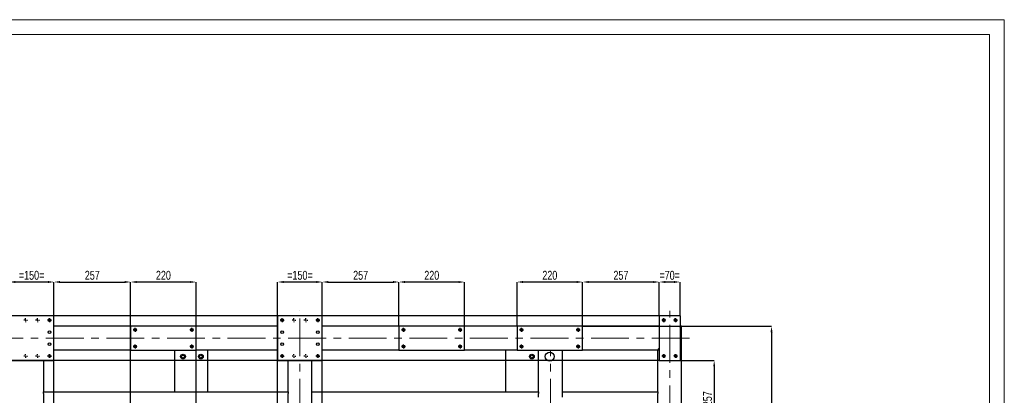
# Model space of a CAD drawing. Header units: millimetres. Extents: x 0 to 841, y 0 to 594.
# Tile 22 of 22: x 511 to 841, y 468 to 594. Entities that reach past the tile are written whole.
import ezdxf

# ---------------------------------------------------------------- set-up
doc = ezdxf.new("R2010")
doc.units = ezdxf.units.MM
doc.header["$PDSIZE"] = -1
doc.linetypes.add('CENTERX2', pattern=[20.32, 12.7, -2.54, 2.54, -2.54])
for name, color, linetype in [('COTES', 1, 'Continuous'), ('TRAIT-FINS', 9, 'Continuous'), ('TRAIT-MIXTES', 3, 'CENTERX2')]:
    doc.layers.add(name, color=color, linetype=linetype)
doc.layers.add('TRAIT-FORT', color=4, linetype='Continuous', lineweight=25)
doc.styles.add('SLDTEXTSTYLE0', font='TXT', dxfattribs={"width": 0.75})
doc.dimstyles.new('SLDDIMSTYLE2', dxfattribs={"dimtxt": 3, "dimasz": 2, "dimexe": 0, "dimexo": 0.0625, "dimgap": 0.75, "dimtad": 1, "dimdec": 0, "dimlfac": 10, "dimrnd": 1e-09, "dimzin": 12, "dimdsep": 46, "dimtxsty": 'SLDTEXTSTYLE0', "dimsah": 1, "dimcen": 0.09, "dimadec": 0, "dimazin": 3, "dimtfac": 1, "dimtdec": 0, "dimtofl": 0, "dimtmove": 0, "dimatfit": 3, "dimfxl": 1, "dimfrac": 2, "dimtolj": 1, "dimtzin": 12, "dimarcsym": 0})
doc.dimstyles.new('SLDDIMSTYLE3', dxfattribs={"dimtxt": 3, "dimasz": 2, "dimexe": 0, "dimexo": 0.0625, "dimgap": 0.75, "dimtad": 1, "dimdec": 0, "dimlfac": 10, "dimrnd": 1e-09, "dimzin": 12, "dimdsep": 46, "dimtxsty": 'SLDTEXTSTYLE0', "dimsah": 1, "dimcen": 0.09, "dimadec": 0, "dimazin": 3, "dimtfac": 1, "dimtdec": 0, "dimtmove": 0, "dimatfit": 0, "dimfxl": 1, "dimfrac": 2, "dimtolj": 1, "dimtzin": 12, "dimarcsym": 0})

# ---------------------------------------------------------------- blocks, each defined once
blk = doc.blocks.new('_D_31')
at = {"layer": 'COTES', "color": 0, "lineweight": -2, "transparency": 16777216}
for p, q in [((547.97, 269.16), (547.97, 505.94)), ((567.97, 505.94), (549.97, 505.94)), ((569.97, 269.16), (569.97, 505.94))]:
    blk.add_line(p, q, dxfattribs=at)
at = {"layer": 'COTES', "color": 0, "transparency": 16777216}
for points in [[(549.97, 506.27), (549.97, 505.61), (547.97, 505.94)], [(567.97, 506.27), (567.97, 505.61), (569.97, 505.94)]]:
    blk.add_solid(points, dxfattribs=at)
at = {"layer": 'Defpoints', "color": 0, "transparency": 16777216}
for p in [(547.97, 505.94), (547.97, 269.1), (569.97, 269.1)]:
    blk.add_point(p, dxfattribs=at)
at = {"layer": 'COTES', "color": 0, "transparency": 16777216, "insert": (558.97, 509.69), "char_height": 3, "attachment_point": 2, "style": 'SLDTEXTSTYLE0'}
blk.add_mtext('\\A1;220', dxfattribs=at)
blk = doc.blocks.new('_D_32')
at = {"layer": 'COTES', "color": 0, "lineweight": -2, "transparency": 16777216}
for p, q in [((725.27, 494.66), (725.27, 505.94)), ((730.27, 505.94), (727.27, 505.94)), ((732.27, 494.66), (732.27, 505.94))]:
    blk.add_line(p, q, dxfattribs=at)
at = {"layer": 'COTES', "color": 0, "transparency": 16777216}
for points in [[(727.27, 506.27), (727.27, 505.61), (725.27, 505.94)], [(730.27, 506.27), (730.27, 505.61), (732.27, 505.94)]]:
    blk.add_solid(points, dxfattribs=at)
at = {"layer": 'Defpoints', "color": 0, "transparency": 16777216}
for p in [(725.27, 505.94), (725.27, 494.6), (732.27, 494.6)]:
    blk.add_point(p, dxfattribs=at)
at = {"layer": 'COTES', "color": 0, "transparency": 16777216, "insert": (728.77, 509.69), "char_height": 3, "attachment_point": 2, "style": 'SLDTEXTSTYLE0'}
blk.add_mtext('\\A1;=70=', dxfattribs=at)
blk = doc.blocks.new('_D_33')
at = {"layer": 'COTES', "color": 0, "lineweight": -2, "transparency": 16777216}
for p, q in [((699.57, 491.16), (699.57, 505.94)), ((723.27, 505.94), (701.57, 505.94)), ((725.27, 494.66), (725.27, 505.94))]:
    blk.add_line(p, q, dxfattribs=at)
at = {"layer": 'COTES', "color": 0, "transparency": 16777216}
for points in [[(701.57, 506.27), (701.57, 505.61), (699.57, 505.94)], [(723.27, 506.27), (723.27, 505.61), (725.27, 505.94)]]:
    blk.add_solid(points, dxfattribs=at)
at = {"layer": 'Defpoints', "color": 0, "transparency": 16777216}
for p in [(699.57, 505.94), (725.27, 494.6), (699.57, 491.1)]:
    blk.add_point(p, dxfattribs=at)
at = {"layer": 'COTES', "color": 0, "transparency": 16777216, "insert": (712.42, 509.69), "char_height": 3, "attachment_point": 2, "style": 'SLDTEXTSTYLE0'}
blk.add_mtext('\\A1;257', dxfattribs=at)
blk = doc.blocks.new('_D_40')
at = {"layer": 'COTES', "color": 0, "lineweight": -2, "transparency": 16777216}
for p, q in [((597.27, 292.66), (597.27, 505.94)), ((610.27, 505.94), (599.27, 505.94)), ((612.27, 292.66), (612.27, 505.94))]:
    blk.add_line(p, q, dxfattribs=at)
at = {"layer": 'COTES', "color": 0, "transparency": 16777216}
for points in [[(599.27, 506.27), (599.27, 505.61), (597.27, 505.94)], [(610.27, 506.27), (610.27, 505.61), (612.27, 505.94)]]:
    blk.add_solid(points, dxfattribs=at)
at = {"layer": 'Defpoints', "color": 0, "transparency": 16777216}
for p in [(597.27, 505.94), (597.27, 292.6), (612.27, 292.6)]:
    blk.add_point(p, dxfattribs=at)
at = {"layer": 'COTES', "color": 0, "transparency": 16777216, "insert": (604.77, 509.69), "char_height": 3, "attachment_point": 2, "style": 'SLDTEXTSTYLE0'}
blk.add_mtext('\\A1;=150=', dxfattribs=at)
blk = doc.blocks.new('_D_41')
at = {"layer": 'COTES', "color": 0, "lineweight": -2, "transparency": 16777216}
for p, q in [((507.27, 272.66), (507.27, 505.94)), ((520.27, 505.94), (509.27, 505.94)), ((522.27, 272.66), (522.27, 505.94))]:
    blk.add_line(p, q, dxfattribs=at)
at = {"layer": 'COTES', "color": 0, "transparency": 16777216}
for points in [[(509.27, 506.27), (509.27, 505.61), (507.27, 505.94)], [(520.27, 506.27), (520.27, 505.61), (522.27, 505.94)]]:
    blk.add_solid(points, dxfattribs=at)
at = {"layer": 'Defpoints', "color": 0, "transparency": 16777216}
for p in [(507.27, 505.94), (507.27, 272.6), (522.27, 272.6)]:
    blk.add_point(p, dxfattribs=at)
at = {"layer": 'COTES', "color": 0, "transparency": 16777216, "insert": (514.77, 509.69), "char_height": 3, "attachment_point": 2, "style": 'SLDTEXTSTYLE0'}
blk.add_mtext('\\A1;=150=', dxfattribs=at)
blk = doc.blocks.new('_D_42')
at = {"layer": 'COTES', "color": 0, "lineweight": -2, "transparency": 16777216}
for p, q in [((522.27, 494.66), (522.27, 505.94)), ((524.27, 505.94), (545.97, 505.94)), ((547.97, 491.16), (547.97, 505.94))]:
    blk.add_line(p, q, dxfattribs=at)
at = {"layer": 'COTES', "color": 0, "transparency": 16777216}
for points in [[(524.27, 506.27), (524.27, 505.61), (522.27, 505.94)], [(545.97, 506.27), (545.97, 505.61), (547.97, 505.94)]]:
    blk.add_solid(points, dxfattribs=at)
at = {"layer": 'Defpoints', "color": 0, "transparency": 16777216}
for p in [(547.97, 505.94), (522.27, 494.6), (547.97, 491.1)]:
    blk.add_point(p, dxfattribs=at)
at = {"layer": 'COTES', "color": 0, "transparency": 16777216, "insert": (535.12, 509.69), "char_height": 3, "attachment_point": 2, "style": 'SLDTEXTSTYLE0'}
blk.add_mtext('\\A1;257', dxfattribs=at)
blk = doc.blocks.new('_D_43')
at = {"layer": 'COTES', "color": 0, "lineweight": -2, "transparency": 16777216}
for p, q in [((612.27, 494.66), (612.27, 505.94)), ((614.27, 505.94), (635.97, 505.94)), ((637.97, 491.16), (637.97, 505.94))]:
    blk.add_line(p, q, dxfattribs=at)
at = {"layer": 'COTES', "color": 0, "transparency": 16777216}
for points in [[(614.27, 506.27), (614.27, 505.61), (612.27, 505.94)], [(635.97, 506.27), (635.97, 505.61), (637.97, 505.94)]]:
    blk.add_solid(points, dxfattribs=at)
at = {"layer": 'Defpoints', "color": 0, "transparency": 16777216}
for p in [(637.97, 505.94), (612.27, 494.6), (637.97, 491.1)]:
    blk.add_point(p, dxfattribs=at)
at = {"layer": 'COTES', "color": 0, "transparency": 16777216, "insert": (625.12, 509.69), "char_height": 3, "attachment_point": 2, "style": 'SLDTEXTSTYLE0'}
blk.add_mtext('\\A1;257', dxfattribs=at)
blk = doc.blocks.new('_D_44')
at = {"layer": 'COTES', "color": 0, "lineweight": -2, "transparency": 16777216}
for p, q in [((677.57, 491.16), (677.57, 505.94)), ((697.57, 505.94), (679.57, 505.94)), ((699.57, 491.16), (699.57, 505.94))]:
    blk.add_line(p, q, dxfattribs=at)
at = {"layer": 'COTES', "color": 0, "transparency": 16777216}
for points in [[(679.57, 506.27), (679.57, 505.61), (677.57, 505.94)], [(697.57, 506.27), (697.57, 505.61), (699.57, 505.94)]]:
    blk.add_solid(points, dxfattribs=at)
at = {"layer": 'Defpoints', "color": 0, "transparency": 16777216}
for p in [(677.57, 505.94), (677.57, 491.1), (699.57, 491.1)]:
    blk.add_point(p, dxfattribs=at)
at = {"layer": 'COTES', "color": 0, "transparency": 16777216, "insert": (688.57, 509.69), "char_height": 3, "attachment_point": 2, "style": 'SLDTEXTSTYLE0'}
blk.add_mtext('\\A1;220', dxfattribs=at)
blk = doc.blocks.new('_D_46')
at = {"layer": 'COTES', "color": 0, "lineweight": -2, "transparency": 16777216}
for p, q in [((637.97, 491.16), (637.97, 505.94)), ((657.97, 505.94), (639.97, 505.94)), ((659.97, 491.16), (659.97, 505.94))]:
    blk.add_line(p, q, dxfattribs=at)
at = {"layer": 'COTES', "color": 0, "transparency": 16777216}
for points in [[(639.97, 506.27), (639.97, 505.61), (637.97, 505.94)], [(657.97, 506.27), (657.97, 505.61), (659.97, 505.94)]]:
    blk.add_solid(points, dxfattribs=at)
at = {"layer": 'Defpoints', "color": 0, "transparency": 16777216}
for p in [(637.97, 505.94), (637.97, 491.1), (659.97, 491.1)]:
    blk.add_point(p, dxfattribs=at)
at = {"layer": 'COTES', "color": 0, "transparency": 16777216, "insert": (648.97, 509.69), "char_height": 3, "attachment_point": 2, "style": 'SLDTEXTSTYLE0'}
blk.add_mtext('\\A1;220', dxfattribs=at)
blk = doc.blocks.new('_D_59')
at = {"layer": 'COTES', "color": 0, "lineweight": -2, "transparency": 16777216}
for p, q in [((732.34, 479.6), (743.7, 479.6)), ((743.7, 477.6), (743.7, 455.9)), ((732.34, 453.9), (743.7, 453.9))]:
    blk.add_line(p, q, dxfattribs=at)
at = {"layer": 'COTES', "color": 0, "transparency": 16777216}
for points in [[(743.37, 477.6), (744.04, 477.6), (743.7, 479.6)], [(743.37, 455.9), (744.04, 455.9), (743.7, 453.9)]]:
    blk.add_solid(points, dxfattribs=at)
at = {"layer": 'Defpoints', "color": 0, "transparency": 16777216}
for p in [(732.27, 479.6), (732.27, 453.9), (743.7, 453.9)]:
    blk.add_point(p, dxfattribs=at)
at = {"layer": 'COTES', "color": 0, "transparency": 16777216, "insert": (739.95, 466.75), "char_height": 3, "attachment_point": 2, "rotation": 90, "style": 'SLDTEXTSTYLE0'}
blk.add_mtext('\\A1;257', dxfattribs=at)
blk = doc.blocks.new('_D_62')
at = {"layer": 'COTES', "color": 0, "lineweight": -2, "transparency": 16777216}
for p, q in [((699.64, 491.1), (762.94, 491.1)), ((762.94, 489.1), (762.94, 383.6)), ((732.34, 381.6), (762.94, 381.6))]:
    blk.add_line(p, q, dxfattribs=at)
at = {"layer": 'COTES', "color": 0, "transparency": 16777216}
for points in [[(762.6, 489.1), (763.27, 489.1), (762.94, 491.1)], [(762.6, 383.6), (763.27, 383.6), (762.94, 381.6)]]:
    blk.add_solid(points, dxfattribs=at)
at = {"layer": 'Defpoints', "color": 0, "transparency": 16777216}
for p in [(699.57, 491.1), (732.27, 381.6), (762.94, 381.6)]:
    blk.add_point(p, dxfattribs=at)
at = {"layer": 'COTES', "color": 0, "transparency": 16777216, "insert": (759.19, 436.35), "char_height": 3, "attachment_point": 2, "rotation": 90, "style": 'SLDTEXTSTYLE0'}
blk.add_mtext('\\A1;1095', dxfattribs=at)
blk = doc.blocks.new('_D_64')
at = {"layer": 'COTES', "color": 0, "lineweight": -2, "transparency": 16777216}
for p, q in [((725.21, 494.6), (497.27, 494.6)), ((497.27, 492.6), (497.27, 481.6)), ((725.21, 479.6), (497.27, 479.6))]:
    blk.add_line(p, q, dxfattribs=at)
at = {"layer": 'COTES', "color": 0, "transparency": 16777216}
for points in [[(496.94, 492.6), (497.61, 492.6), (497.27, 494.6)], [(496.94, 481.6), (497.61, 481.6), (497.27, 479.6)]]:
    blk.add_solid(points, dxfattribs=at)
at = {"layer": 'Defpoints', "color": 0, "transparency": 16777216}
for p in [(725.27, 494.6), (497.27, 479.6), (725.27, 479.6)]:
    blk.add_point(p, dxfattribs=at)
at = {"layer": 'COTES', "color": 0, "transparency": 16777216, "insert": (493.52, 487.1), "char_height": 3, "attachment_point": 2, "rotation": 90, "style": 'SLDTEXTSTYLE0'}
blk.add_mtext('\\A1;=150=', dxfattribs=at)
blk = doc.blocks.new('SW_CENTERMARKSYMBOL_20')
at = {"layer": 'TRAIT-MIXTES', "color": 0}
for p, q in [((-0.4, 0), (-0.65, 0)), ((0, 0), (-0.2, 0)), ((0, 0.4), (0, 0.65)), ((0, 0), (0, 0.2)), ((0, 0), (0, -0.2)), ((0, 0), (0.2, 0)), ((0.4, 0), (0.65, 0)), ((0, -0.4), (0, -0.65))]:
    blk.add_line(p, q, dxfattribs=at)
blk = doc.blocks.new('SW_CENTERMARKSYMBOL_21')
at = {"layer": 'TRAIT-MIXTES', "color": 0}
for p, q in [((-0.4, 0), (-0.65, 0)), ((0, 0), (-0.2, 0)), ((0, 0.4), (0, 0.65)), ((0, 0), (0, 0.2)), ((0, 0), (0, -0.2)), ((0, 0), (0.2, 0)), ((0.4, 0), (0.65, 0)), ((0, -0.4), (0, -0.65))]:
    blk.add_line(p, q, dxfattribs=at)
blk = doc.blocks.new('SW_CENTERMARKSYMBOL_22')
at = {"layer": 'TRAIT-MIXTES', "color": 0}
for p, q in [((-0.4, 0), (-0.65, 0)), ((0, 0), (-0.2, 0)), ((0, 0.4), (0, 0.65)), ((0, 0), (0, 0.2)), ((0, 0), (0, -0.2)), ((0, 0), (0.2, 0)), ((0.4, 0), (0.65, 0)), ((0, -0.4), (0, -0.65))]:
    blk.add_line(p, q, dxfattribs=at)
blk = doc.blocks.new('SW_CENTERMARKSYMBOL_23')
at = {"layer": 'TRAIT-MIXTES', "color": 0}
for p, q in [((-0.4, 0), (-0.65, 0)), ((0, 0), (-0.2, 0)), ((0, 0.4), (0, 0.65)), ((0, 0), (0, 0.2)), ((0, 0), (0, -0.2)), ((0, 0), (0.2, 0)), ((0.4, 0), (0.65, 0)), ((0, -0.4), (0, -0.65))]:
    blk.add_line(p, q, dxfattribs=at)
blk = doc.blocks.new('SW_CENTERMARKSYMBOL_24')
at = {"layer": 'TRAIT-MIXTES', "color": 0}
for p, q in [((-0.4, 0), (-0.65, 0)), ((0, 0), (-0.2, 0)), ((0, 0.4), (0, 0.65)), ((0, 0), (0, 0.2)), ((0, 0), (0, -0.2)), ((0, 0), (0.2, 0)), ((0.4, 0), (0.65, 0)), ((0, -0.4), (0, -0.65))]:
    blk.add_line(p, q, dxfattribs=at)
blk = doc.blocks.new('SW_CENTERMARKSYMBOL_25')
at = {"layer": 'TRAIT-MIXTES', "color": 0}
for p, q in [((-0.4, 0), (-0.65, 0)), ((0, 0), (-0.2, 0)), ((0, 0.4), (0, 0.65)), ((0, 0), (0, 0.2)), ((0, 0), (0, -0.2)), ((0, 0), (0.2, 0)), ((0.4, 0), (0.65, 0)), ((0, -0.4), (0, -0.65))]:
    blk.add_line(p, q, dxfattribs=at)
blk = doc.blocks.new('SW_CENTERMARKSYMBOL_26')
at = {"layer": 'TRAIT-MIXTES', "color": 0}
for p, q in [((-0.4, 0), (-0.65, 0)), ((0, 0), (-0.2, 0)), ((0, 0.4), (0, 0.65)), ((0, 0), (0, 0.2)), ((0, 0), (0, -0.2)), ((0, 0), (0.2, 0)), ((0.4, 0), (0.65, 0)), ((0, -0.4), (0, -0.65))]:
    blk.add_line(p, q, dxfattribs=at)
blk = doc.blocks.new('SW_CENTERMARKSYMBOL_27')
at = {"layer": 'TRAIT-MIXTES', "color": 0}
for p, q in [((-0.4, 0), (-0.65, 0)), ((0, 0), (-0.2, 0)), ((0, 0.4), (0, 0.65)), ((0, 0), (0, 0.2)), ((0, 0), (0, -0.2)), ((0, 0), (0.2, 0)), ((0.4, 0), (0.65, 0)), ((0, -0.4), (0, -0.65))]:
    blk.add_line(p, q, dxfattribs=at)
blk = doc.blocks.new('SW_CENTERMARKSYMBOL_54')
at = {"layer": 'TRAIT-MIXTES', "color": 0}
for p, q in [((-0.4, 0), (-0.65, 0)), ((0, 0), (-0.2, 0)), ((0, 0.4), (0, 0.65)), ((0, 0), (0, 0.2)), ((0, 0), (0, -0.2)), ((0, 0), (0.2, 0)), ((0.4, 0), (0.65, 0)), ((0, -0.4), (0, -0.65))]:
    blk.add_line(p, q, dxfattribs=at)
blk = doc.blocks.new('SW_CENTERMARKSYMBOL_55')
at = {"layer": 'TRAIT-MIXTES', "color": 0}
for p, q in [((-0.4, 0), (-0.65, 0)), ((0, 0), (-0.2, 0)), ((0, 0.4), (0, 0.65)), ((0, 0), (0, 0.2)), ((0, 0), (0, -0.2)), ((0, 0), (0.2, 0)), ((0.4, 0), (0.65, 0)), ((0, -0.4), (0, -0.65))]:
    blk.add_line(p, q, dxfattribs=at)
blk = doc.blocks.new('SW_CENTERMARKSYMBOL_56')
at = {"layer": 'TRAIT-MIXTES', "color": 0}
for p, q in [((-0.4, 0), (-0.65, 0)), ((0, 0), (-0.2, 0)), ((0, 0.4), (0, 0.65)), ((0, 0), (0, 0.2)), ((0, 0), (0, -0.2)), ((0, 0), (0.2, 0)), ((0.4, 0), (0.65, 0)), ((0, -0.4), (0, -0.65))]:
    blk.add_line(p, q, dxfattribs=at)
blk = doc.blocks.new('SW_CENTERMARKSYMBOL_57')
at = {"layer": 'TRAIT-MIXTES', "color": 0}
for p, q in [((-0.4, 0), (-0.65, 0)), ((0, 0), (-0.2, 0)), ((0, 0.4), (0, 0.65)), ((0, 0), (0, 0.2)), ((0, 0), (0, -0.2)), ((0, 0), (0.2, 0)), ((0.4, 0), (0.65, 0)), ((0, -0.4), (0, -0.65))]:
    blk.add_line(p, q, dxfattribs=at)
blk = doc.blocks.new('SW_CENTERMARKSYMBOL_86')
at = {"layer": 'TRAIT-MIXTES', "color": 0}
for p, q in [((-0.4, 0), (-0.64, 0)), ((0, 0), (-0.2, 0)), ((0, 0.4), (0, 0.64)), ((0, 0), (0, 0.2)), ((0, 0), (0, -0.2)), ((0, 0), (0.2, 0)), ((0.4, 0), (0.64, 0)), ((0, -0.4), (0, -0.64))]:
    blk.add_line(p, q, dxfattribs=at)
blk = doc.blocks.new('SW_CENTERMARKSYMBOL_87')
at = {"layer": 'TRAIT-MIXTES', "color": 0}
for p, q in [((-0.4, 0), (-0.64, 0)), ((0, 0), (-0.2, 0)), ((0, 0.4), (0, 0.64)), ((0, 0), (0, 0.2)), ((0, 0), (0, -0.2)), ((0, 0), (0.2, 0)), ((0.4, 0), (0.64, 0)), ((0, -0.4), (0, -0.64))]:
    blk.add_line(p, q, dxfattribs=at)
blk = doc.blocks.new('SW_CENTERMARKSYMBOL_88')
at = {"layer": 'TRAIT-MIXTES', "color": 0}
for p, q in [((-0.4, 0), (-0.64, 0)), ((0, 0), (-0.2, 0)), ((0, 0.4), (0, 0.64)), ((0, 0), (0, 0.2)), ((0, 0), (0, -0.2)), ((0, 0), (0.2, 0)), ((0.4, 0), (0.64, 0)), ((0, -0.4), (0, -0.64))]:
    blk.add_line(p, q, dxfattribs=at)
blk = doc.blocks.new('SW_CENTERMARKSYMBOL_89')
at = {"layer": 'TRAIT-MIXTES', "color": 0}
for p, q in [((-0.4, 0), (-0.64, 0)), ((0, 0), (-0.2, 0)), ((0, 0.4), (0, 0.64)), ((0, 0), (0, 0.2)), ((0, 0), (0, -0.2)), ((0, 0), (0.2, 0)), ((0.4, 0), (0.64, 0)), ((0, -0.4), (0, -0.64))]:
    blk.add_line(p, q, dxfattribs=at)
blk = doc.blocks.new('SW_CENTERMARKSYMBOL_90')
at = {"layer": 'TRAIT-MIXTES', "color": 0}
for p, q in [((-0.4, 0), (-0.64, 0)), ((0, 0), (-0.2, 0)), ((0, 0.4), (0, 0.64)), ((0, 0), (0, 0.2)), ((0, 0), (0, -0.2)), ((0, 0), (0.2, 0)), ((0.4, 0), (0.64, 0)), ((0, -0.4), (0, -0.64))]:
    blk.add_line(p, q, dxfattribs=at)
blk = doc.blocks.new('SW_CENTERMARKSYMBOL_91')
at = {"layer": 'TRAIT-MIXTES', "color": 0}
for p, q in [((-0.4, 0), (-0.64, 0)), ((0, 0), (-0.2, 0)), ((0, 0.4), (0, 0.64)), ((0, 0), (0, 0.2)), ((0, 0), (0, -0.2)), ((0, 0), (0.2, 0)), ((0.4, 0), (0.64, 0)), ((0, -0.4), (0, -0.64))]:
    blk.add_line(p, q, dxfattribs=at)
blk = doc.blocks.new('SW_CENTERMARKSYMBOL_92')
at = {"layer": 'TRAIT-MIXTES', "color": 0}
for p, q in [((-0.4, 0), (-0.64, 0)), ((0, 0), (-0.2, 0)), ((0, 0.4), (0, 0.64)), ((0, 0), (0, 0.2)), ((0, 0), (0, -0.2)), ((0, 0), (0.2, 0)), ((0.4, 0), (0.64, 0)), ((0, -0.4), (0, -0.64))]:
    blk.add_line(p, q, dxfattribs=at)
blk = doc.blocks.new('SW_CENTERMARKSYMBOL_93')
at = {"layer": 'TRAIT-MIXTES', "color": 0}
for p, q in [((-0.4, 0), (-0.64, 0)), ((0, 0), (-0.2, 0)), ((0, 0.4), (0, 0.64)), ((0, 0), (0, 0.2)), ((0, 0), (0, -0.2)), ((0, 0), (0.2, 0)), ((0.4, 0), (0.64, 0)), ((0, -0.4), (0, -0.64))]:
    blk.add_line(p, q, dxfattribs=at)
blk = doc.blocks.new('SW_CENTERMARKSYMBOL_102')
at = {"layer": 'TRAIT-MIXTES', "color": 0}
for p, q in [((-0.4, 0), (-0.64, 0)), ((0, 0), (-0.2, 0)), ((0, 0.4), (0, 0.64)), ((0, 0), (0, 0.2)), ((0, 0), (0, -0.2)), ((0, 0), (0.2, 0)), ((0.4, 0), (0.64, 0)), ((0, -0.4), (0, -0.64))]:
    blk.add_line(p, q, dxfattribs=at)
blk = doc.blocks.new('SW_CENTERMARKSYMBOL_103')
at = {"layer": 'TRAIT-MIXTES', "color": 0}
for p, q in [((-0.4, 0), (-0.64, 0)), ((0, 0), (-0.2, 0)), ((0, 0.4), (0, 0.64)), ((0, 0), (0, 0.2)), ((0, 0), (0, -0.2)), ((0, 0), (0.2, 0)), ((0.4, 0), (0.64, 0)), ((0, -0.4), (0, -0.64))]:
    blk.add_line(p, q, dxfattribs=at)
blk = doc.blocks.new('SW_CENTERMARKSYMBOL_104')
at = {"layer": 'TRAIT-MIXTES', "color": 0}
for p, q in [((-0.4, 0), (-0.64, 0)), ((0, 0), (-0.2, 0)), ((0, 0.4), (0, 0.64)), ((0, 0), (0, 0.2)), ((0, 0), (0, -0.2)), ((0, 0), (0.2, 0)), ((0.4, 0), (0.64, 0)), ((0, -0.4), (0, -0.64))]:
    blk.add_line(p, q, dxfattribs=at)
blk = doc.blocks.new('SW_CENTERMARKSYMBOL_105')
at = {"layer": 'TRAIT-MIXTES', "color": 0}
for p, q in [((-0.4, 0), (-0.64, 0)), ((0, 0), (-0.2, 0)), ((0, 0.4), (0, 0.64)), ((0, 0), (0, 0.2)), ((0, 0), (0, -0.2)), ((0, 0), (0.2, 0)), ((0.4, 0), (0.64, 0)), ((0, -0.4), (0, -0.64))]:
    blk.add_line(p, q, dxfattribs=at)
blk = doc.blocks.new('SW_CENTERMARKSYMBOL_138')
at = {"layer": 'TRAIT-MIXTES', "color": 0}
for p, q in [((-0.4, 0), (-0.65, 0)), ((0, 0), (-0.2, 0)), ((0, 0.4), (0, 0.65)), ((0, 0), (0, 0.2)), ((0, 0), (0, -0.2)), ((0, 0), (0.2, 0)), ((0.4, 0), (0.65, 0)), ((0, -0.4), (0, -0.65))]:
    blk.add_line(p, q, dxfattribs=at)
blk = doc.blocks.new('SW_CENTERMARKSYMBOL_141')
at = {"layer": 'TRAIT-MIXTES', "color": 0}
for p, q in [((-0.4, 0), (-0.65, 0)), ((0, 0), (-0.2, 0)), ((0, 0.4), (0, 0.65)), ((0, 0), (0, 0.2)), ((0, 0), (0, -0.2)), ((0, 0), (0.2, 0)), ((0.4, 0), (0.65, 0)), ((0, -0.4), (0, -0.65))]:
    blk.add_line(p, q, dxfattribs=at)
blk = doc.blocks.new('SW_CENTERMARKSYMBOL_142')
at = {"layer": 'TRAIT-MIXTES', "color": 0}
for p, q in [((-0.4, 0), (-0.65, 0)), ((0, 0), (-0.2, 0)), ((0, 0.4), (0, 0.65)), ((0, 0), (0, 0.2)), ((0, 0), (0, -0.2)), ((0, 0), (0.2, 0)), ((0.4, 0), (0.65, 0)), ((0, -0.4), (0, -0.65))]:
    blk.add_line(p, q, dxfattribs=at)
blk = doc.blocks.new('SW_CENTERMARKSYMBOL_143')
at = {"layer": 'TRAIT-MIXTES', "color": 0}
for p, q in [((-0.4, 0), (-0.65, 0)), ((0, 0), (-0.2, 0)), ((0, 0.4), (0, 0.65)), ((0, 0), (0, 0.2)), ((0, 0), (0, -0.2)), ((0, 0), (0.2, 0)), ((0.4, 0), (0.65, 0)), ((0, -0.4), (0, -0.65))]:
    blk.add_line(p, q, dxfattribs=at)
blk = doc.blocks.new('SW_CENTERMARKSYMBOL_144')
at = {"layer": 'TRAIT-MIXTES', "color": 0}
for p, q in [((-0.4, 0), (-0.65, 0)), ((0, 0), (-0.2, 0)), ((0, 0.4), (0, 0.65)), ((0, 0), (0, 0.2)), ((0, 0), (0, -0.2)), ((0, 0), (0.2, 0)), ((0.4, 0), (0.65, 0)), ((0, -0.4), (0, -0.65))]:
    blk.add_line(p, q, dxfattribs=at)
blk = doc.blocks.new('SW_CENTERMARKSYMBOL_145')
at = {"layer": 'TRAIT-MIXTES', "color": 0}
for p, q in [((-0.4, 0), (-0.65, 0)), ((0, 0), (-0.2, 0)), ((0, 0.4), (0, 0.65)), ((0, 0), (0, 0.2)), ((0, 0), (0, -0.2)), ((0, 0), (0.2, 0)), ((0.4, 0), (0.65, 0)), ((0, -0.4), (0, -0.65))]:
    blk.add_line(p, q, dxfattribs=at)

msp = doc.modelspace()

# ---------------------------------------------------------------- linework, layer by layer
at = {"lineweight": 18}
for p, q in [((841, 594), (0, 594)), ((841, 594), (841, 0)), ((836, 589), (5, 589)), ((836, 589), (836, 5))]:
    msp.add_line(p, q, dxfattribs=at)
at = {"layer": 'TRAIT-FINS', "lineweight": 18}
for centre in [(726.77, 493.1), (730.77, 493.1), (726.77, 481.1), (730.77, 481.1)]:
    msp.add_arc(centre, 0.5, 255, 195, dxfattribs=at)
at = {"layer": 'TRAIT-FORT', "lineweight": 25}
for p, q in [((522.27, 494.6), (507.27, 494.6)), ((522.27, 479.6), (522.27, 494.6)), ((612.27, 494.6), (597.27, 494.6)), ((597.27, 494.6), (597.27, 479.6)), ((612.27, 479.6), (612.27, 494.6)), ((725.27, 494.6), (725.27, 479.6)), ((732.27, 494.6), (725.27, 494.6)), ((732.27, 494.6), (732.27, 479.6)), ((547.97, 491.1), (522.27, 491.1)), ((569.97, 491.1), (547.97, 491.1)), ((547.97, 491.1), (547.97, 483.1)), ((569.97, 483.1), (569.97, 491.1)), ((597.27, 491.1), (569.97, 491.1)), ((637.97, 491.1), (612.27, 491.1)), ((659.97, 491.1), (637.97, 491.1)), ((637.97, 491.1), (637.97, 483.1)), ((659.97, 483.1), (659.97, 491.1)), ((677.57, 491.1), (659.97, 491.1)), ((677.57, 491.1), (677.57, 483.1)), ((699.57, 491.1), (677.57, 491.1)), ((699.57, 483.1), (699.57, 491.1)), ((725.27, 491.1), (699.57, 491.1)), ((732.27, 490.6), (732.77, 491.1)), ((732.77, 491.1), (732.27, 490.6)), ((732.77, 491.1), (732.27, 491.1)), ((732.77, 261.1), (732.77, 491.1)), ((547.97, 483.1), (522.27, 483.1)), ((547.97, 483.1), (569.97, 483.1)), ((562.77, 469.1), (562.77, 483.1)), ((597.27, 483.1), (569.97, 483.1)), ((573.77, 483.1), (573.77, 469.1)), ((637.97, 483.1), (612.27, 483.1)), ((637.97, 483.1), (659.97, 483.1)), ((677.57, 483.1), (659.97, 483.1)), ((673.77, 469.1), (673.77, 483.1)), ((677.57, 483.1), (699.57, 483.1)), ((684.77, 469.1), (684.77, 483.1)), ((692.77, 469.1), (692.77, 483.1)), ((724.77, 483.1), (699.57, 483.1)), ((724.77, 483.1), (725.27, 483.6)), ((725.27, 483.6), (724.77, 483.1)), ((724.77, 469.1), (724.77, 483.1)), ((507.27, 479.6), (522.27, 479.6)), ((518.77, 479.6), (518.77, 469.1)), ((597.27, 479.6), (612.27, 479.6)), ((600.77, 469.1), (600.77, 479.6)), ((608.77, 469.1), (608.77, 479.6)), ((725.27, 479.6), (732.27, 479.6)), ((518.77, 468.5), (518.77, 469.1)), ((518.77, 469.1), (600.77, 469.1)), ((600.77, 469.1), (600.77, 468.5)), ((608.77, 469.1), (684.77, 469.1)), ((608.77, 468.5), (608.77, 469.1)), ((684.77, 469.1), (684.77, 468.5)), ((692.77, 469.1), (724.77, 469.1)), ((692.77, 468.5), (692.77, 469.1)), ((724.77, 469.1), (724.77, 468.5)), ((518.77, 468.5), (518.77, 461.7)), ((600.77, 461.7), (600.77, 468.5)), ((608.77, 461.7), (608.77, 468.5)), ((684.77, 467.3), (684.77, 468.5)), ((692.77, 467.3), (692.77, 468.5)), ((724.77, 461.7), (724.77, 468.5))]:
    msp.add_line(p, q, dxfattribs=at)
for centre, radius in [((520.77, 493.1), 0.45), ((598.77, 493.1), 0.45), ((610.77, 493.1), 0.45), ((726.77, 493.1), 0.45), ((730.77, 493.1), 0.45), ((520.77, 489.1), 0.45), ((549.47, 489.9), 0.44), ((568.47, 489.9), 0.44), ((598.77, 489.1), 0.45), ((610.77, 489.1), 0.45), ((639.47, 489.9), 0.44), ((658.47, 489.9), 0.44), ((679.07, 489.9), 0.44), ((698.07, 489.9), 0.44), ((520.77, 485.1), 0.45), ((598.77, 485.1), 0.45), ((610.77, 485.1), 0.45), ((549.47, 484.3), 0.44), ((568.47, 484.3), 0.44), ((639.47, 484.3), 0.44), ((658.47, 484.3), 0.44), ((679.07, 484.3), 0.44), ((688.55, 480.91), 1.5), ((698.07, 484.3), 0.44), ((520.77, 481.1), 0.45), ((565.55, 480.91), 0.8), ((565.55, 480.91), 0.51), ((571.55, 480.91), 0.8), ((571.55, 480.91), 0.51), ((598.77, 481.1), 0.45), ((610.77, 481.1), 0.45), ((682.55, 480.91), 0.8), ((682.55, 480.91), 0.51), ((726.77, 481.1), 0.45), ((730.77, 481.1), 0.45)]:
    msp.add_circle(centre, radius, dxfattribs=at)
at = {"layer": 'TRAIT-MIXTES', "lineweight": 18}
for p, q in [((604.77, 257.51), (604.77, 496.27)), ((728.77, 255.32), (728.77, 496.27)), ((735.44, 487.1), (503, 487.1)), ((688.77, 257.51), (688.77, 483.1))]:
    msp.add_line(p, q, dxfattribs=at)

# ---------------------------------------------------------------- block references
at = {"layer": 'TRAIT-MIXTES'}
for name, p in [('SW_CENTERMARKSYMBOL_138', (512.77, 493.1)), ('SW_CENTERMARKSYMBOL_144', (516.77, 493.1)), ('SW_CENTERMARKSYMBOL_145', (520.77, 493.1)), ('SW_CENTERMARKSYMBOL_21', (598.77, 493.1)), ('SW_CENTERMARKSYMBOL_20', (602.77, 493.1)), ('SW_CENTERMARKSYMBOL_26', (606.77, 493.1)), ('SW_CENTERMARKSYMBOL_27', (610.77, 493.1)), ('SW_CENTERMARKSYMBOL_55', (726.77, 493.1)), ('SW_CENTERMARKSYMBOL_54', (730.77, 493.1)), ('SW_CENTERMARKSYMBOL_89', (549.47, 489.9)), ('SW_CENTERMARKSYMBOL_87', (568.47, 489.9)), ('SW_CENTERMARKSYMBOL_93', (639.47, 489.9)), ('SW_CENTERMARKSYMBOL_91', (658.47, 489.9)), ('SW_CENTERMARKSYMBOL_105', (679.07, 489.9)), ('SW_CENTERMARKSYMBOL_103', (698.07, 489.9)), ('SW_CENTERMARKSYMBOL_88', (549.47, 484.3)), ('SW_CENTERMARKSYMBOL_86', (568.47, 484.3)), ('SW_CENTERMARKSYMBOL_92', (639.47, 484.3)), ('SW_CENTERMARKSYMBOL_90', (658.47, 484.3)), ('SW_CENTERMARKSYMBOL_104', (679.07, 484.3)), ('SW_CENTERMARKSYMBOL_102', (698.07, 484.3)), ('SW_CENTERMARKSYMBOL_141', (512.77, 481.1)), ('SW_CENTERMARKSYMBOL_142', (516.77, 481.1)), ('SW_CENTERMARKSYMBOL_143', (520.77, 481.1)), ('SW_CENTERMARKSYMBOL_22', (598.77, 481.1)), ('SW_CENTERMARKSYMBOL_23', (602.77, 481.1)), ('SW_CENTERMARKSYMBOL_24', (606.77, 481.1)), ('SW_CENTERMARKSYMBOL_25', (610.77, 481.1)), ('SW_CENTERMARKSYMBOL_56', (726.77, 481.1)), ('SW_CENTERMARKSYMBOL_57', (730.77, 481.1))]:
    msp.add_blockref(name, p, dxfattribs=at)

# ---------------------------------------------------------------- dimensions: what is measured, and where the dimension line sits
at = {"layer": 'COTES'}
for base, p1, p2, picture, middle in [((507.27, 505.94), (522.27, 272.6), (507.27, 272.6), '_D_41', (514.77, 505.94)), ((597.27, 505.94), (612.27, 292.6), (597.27, 292.6), '_D_40', (604.77, 505.94))]:
    dim = msp.add_linear_dim(base=base, p1=p1, p2=p2, text='=<>=', dimstyle='SLDDIMSTYLE3', dxfattribs=at)
    dim.commit()
    dim.dimension.update_dxf_attribs({"geometry": picture, "text_midpoint": middle, "dimtype": 160})
for base, p1, p2, picture, middle in [((547.97, 505.94), (522.27, 494.6), (547.97, 491.1), '_D_42', (535.12, 505.94)), ((547.97, 505.94), (569.97, 269.1), (547.97, 269.1), '_D_31', (558.97, 505.94)), ((637.97, 505.94), (612.27, 494.6), (637.97, 491.1), '_D_43', (625.12, 505.94)), ((637.97, 505.94), (659.97, 491.1), (637.97, 491.1), '_D_46', (648.97, 505.94)), ((677.57, 505.94), (699.57, 491.1), (677.57, 491.1), '_D_44', (688.57, 505.94)), ((699.57, 505.94), (725.27, 494.6), (699.57, 491.1), '_D_33', (712.42, 505.94))]:
    dim = msp.add_linear_dim(base=base, p1=p1, p2=p2, dimstyle='SLDDIMSTYLE2', dxfattribs=at)
    dim.commit()
    dim.dimension.update_dxf_attribs({"geometry": picture, "text_midpoint": middle, "dimtype": 160})
for base, p1, p2, angle, dimstyle, picture, middle in [((725.27, 505.94), (732.27, 494.6), (725.27, 494.6), 0, 'SLDDIMSTYLE3', '_D_32', (728.77, 505.94)), ((497.27, 479.6), (725.27, 494.6), (725.27, 479.6), 90, 'SLDDIMSTYLE2', '_D_64', (497.27, 487.1))]:
    dim = msp.add_linear_dim(base=base, p1=p1, p2=p2, angle=angle, text='=<>=', dimstyle=dimstyle, dxfattribs=at)
    dim.commit()
    dim.dimension.update_dxf_attribs({"geometry": picture, "text_midpoint": middle, "dimtype": 160})
for base, p1, p2, picture, middle in [((762.94, 381.6), (699.57, 491.1), (732.27, 381.6), '_D_62', (762.94, 436.35)), ((743.7, 453.9), (732.27, 479.6), (732.27, 453.9), '_D_59', (743.7, 466.75))]:
    dim = msp.add_linear_dim(base=base, p1=p1, p2=p2, angle=90, dimstyle='SLDDIMSTYLE2', dxfattribs=at)
    dim.commit()
    dim.dimension.update_dxf_attribs({"geometry": picture, "text_midpoint": middle, "dimtype": 160})

doc.saveas('drawing.dxf')
